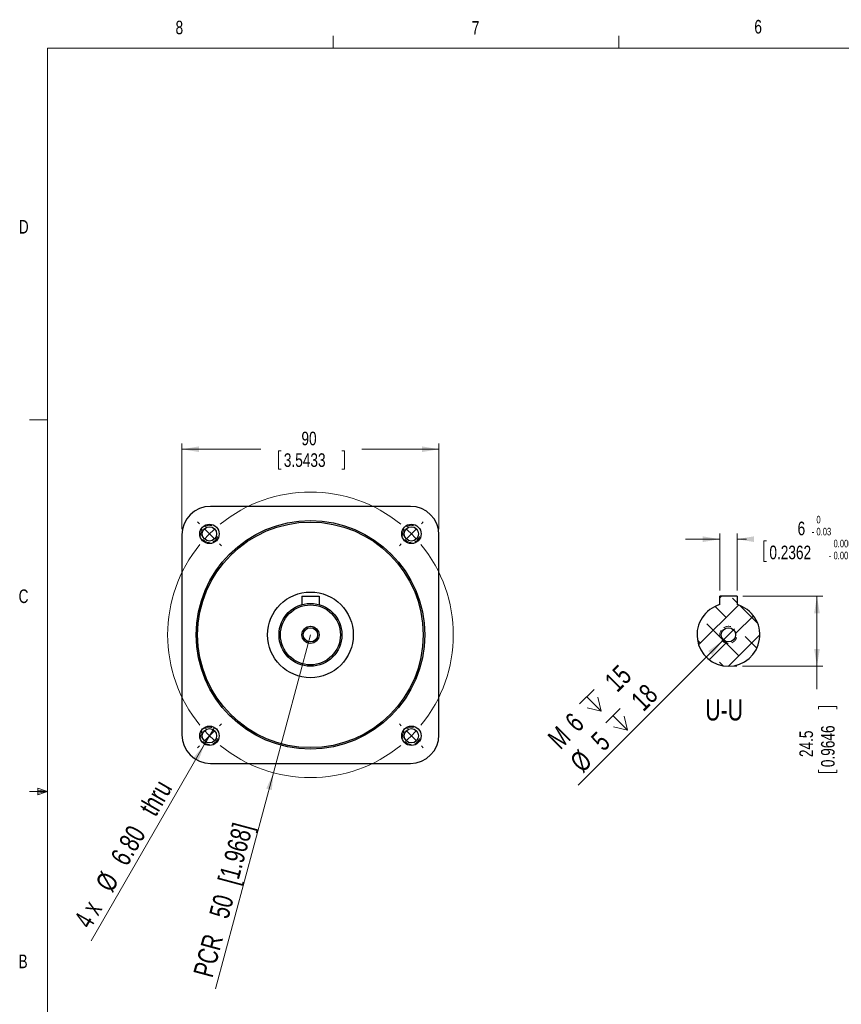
# Model space of a CAD drawing. Header units: millimetres. Extents: x 11 to 421, y 5 to 275.
# Tile 2 of 6: x 11 to 155, y 103 to 275. Entities that reach past the tile are written whole.
import ezdxf

# ---------------------------------------------------------------- set-up
doc = ezdxf.new("R2010")
doc.units = ezdxf.units.MM
doc.linetypes.add('HIDDEN', pattern=[1.905, 1.27, -0.635])
doc.styles.add('SLDTEXTSTYLE0', font='TXT', dxfattribs={"width": 0.75})
doc.styles.add('SLDTEXTSTYLE2', font='TXT', dxfattribs={"width": 0.6875})
doc.dimstyles.new('SLDDIMSTYLE0', dxfattribs={"dimtxt": 3.5, "dimasz": 3, "dimexe": 0, "dimexo": 0.0625, "dimgap": 0.875, "dimtad": 2, "dimlfac": 2, "dimrnd": 1e-09, "dimzin": 12, "dimdsep": 46, "dimtxsty": 'SLDTEXTSTYLE0', "dimsah": 1, "dimcen": 0.09, "dimadec": 0, "dimazin": 0, "dimtfac": 1, "dimtofl": 0, "dimtmove": 0, "dimatfit": 3, "dimfxl": 1, "dimtolj": 1, "dimtzin": 12, "dimarcsym": 0})
doc.dimstyles.new('SLDDIMSTYLE1', dxfattribs={"dimtxt": 2.38125, "dimasz": 3, "dimexe": 0, "dimexo": 0.0625, "dimgap": 0.595313, "dimtad": 0, "dimlfac": 2, "dimrnd": 1e-09, "dimzin": 12, "dimdsep": 46, "dimtxsty": 'SLDTEXTSTYLE0', "dimsah": 1, "dimcen": 0.09, "dimadec": 0, "dimazin": 0, "dimtfac": 1, "dimtofl": 0, "dimtmove": 0, "dimatfit": 3, "dimfxl": 1, "dimtolj": 1, "dimtzin": 12, "dimarcsym": 0})
doc.dimstyles.new('SLDDIMSTYLE2', dxfattribs={"dimtxt": 3.5, "dimasz": 3, "dimexe": 0, "dimexo": 0.0625, "dimgap": 0.875, "dimtad": 2, "dimlfac": 2, "dimrnd": 1e-09, "dimzin": 4, "dimdsep": 46, "dimtxsty": 'SLDTEXTSTYLE0', "dimsah": 1, "dimcen": 0.09, "dimadec": 0, "dimazin": 0, "dimtfac": 1, "dimtmove": 0, "dimatfit": 3, "dimfxl": 1, "dimtolj": 1, "dimtzin": 12, "dimarcsym": 0})
doc.dimstyles.new('SLDDIMSTYLE7', dxfattribs={"dimtxt": 2.38125, "dimasz": 3, "dimexe": 0, "dimexo": 0.0625, "dimgap": 0.595313, "dimtad": 0, "dimdec": 1, "dimlfac": 2, "dimrnd": 1e-09, "dimzin": 12, "dimdsep": 46, "dimtxsty": 'SLDTEXTSTYLE0', "dimsah": 1, "dimcen": 0.09, "dimadec": 0, "dimazin": 0, "dimtfac": 1, "dimtdec": 1, "dimtofl": 0, "dimtmove": 0, "dimatfit": 3, "dimfxl": 1, "dimtolj": 1, "dimtzin": 12, "dimarcsym": 0})
doc.dimstyles.new('SLDDIMSTYLE8', dxfattribs={"dimtxt": 3.5, "dimasz": 3, "dimexe": 0, "dimexo": 0.0625, "dimgap": 0.875, "dimtad": 2, "dimlfac": 2, "dimrnd": 1e-09, "dimzin": 12, "dimdsep": 46, "dimtxsty": 'SLDTEXTSTYLE0', "dimsah": 1, "dimcen": 0.09, "dimadec": 0, "dimazin": 0, "dimtfac": 1, "dimtmove": 0, "dimatfit": 3, "dimfxl": 1, "dimtolj": 1, "dimtzin": 12, "dimarcsym": 0})
doc.dimstyles.new('SLDDIMSTYLE9', dxfattribs={"dimtxt": 2.38125, "dimasz": 3, "dimexe": 0, "dimexo": 0.0625, "dimgap": 0.595313, "dimtad": 0, "dimlfac": 2, "dimrnd": 1e-09, "dimzin": 12, "dimdsep": 46, "dimtxsty": 'SLDTEXTSTYLE0', "dimsah": 1, "dimcen": 0.09, "dimadec": 0, "dimazin": 0, "dimtol": 1, "dimtm": 0.03, "dimtfac": 1, "dimtofl": 0, "dimtmove": 0, "dimatfit": 3, "dimfxl": 1, "dimtolj": 1, "dimtzin": 0, "dimarcsym": 0})

# ---------------------------------------------------------------- blocks, each defined once
blk = doc.blocks.new('*D4')
at = {"color": 7, "linetype": 'Continuous', "lineweight": 0}
for q in [(61.95, 167.58), (45.33, 105.58)]:
    blk.add_line((55.48, 143.43), q, dxfattribs=at)
blk.add_solid([(55.48, 143.43), (54.22, 140.66), (55.18, 140.4)], dxfattribs=at)
at = {"color": 7, "linetype": 'Continuous', "lineweight": 0, "char_height": 3.5, "attachment_point": 1, "rotation": 75, "style": 'SLDTEXTSTYLE0'}
for s, insert in [(' [1.968]', (45.49, 123.59)), ('50', (44.16, 118.59)), ('PCR ', (41.39, 108.28))]:
    blk.add_mtext(s, dxfattribs=dict(at, insert=insert))
blk = doc.blocks.new('*D5')
at = {"color": 7, "linetype": 'Continuous', "lineweight": 0}
for p, q in [((39.45, 186.08), (39.45, 201.08)), ((39.45, 200.08), (53.29, 200.08)), ((84.45, 200.08), (70.97, 200.08)), ((84.45, 186.08), (84.45, 201.08)), ((56.33, 199.79), (56.33, 196.58)), ((56.33, 199.79), (56.81, 199.79)), ((67.93, 199.79), (67.45, 199.79)), ((67.93, 199.79), (67.93, 196.58)), ((56.33, 196.58), (56.81, 196.58)), ((67.93, 196.58), (67.45, 196.58))]:
    blk.add_line(p, q, dxfattribs=at)
for points in [[(39.45, 200.08), (42.45, 199.58), (42.45, 200.58)], [(84.45, 200.08), (81.45, 200.58), (81.45, 199.58)]]:
    blk.add_solid(points, dxfattribs=at)
at = {"color": 7, "linetype": 'Continuous', "lineweight": 0, "char_height": 2.381, "attachment_point": 1, "style": 'SLDTEXTSTYLE0'}
for s, insert in [('90', (60.37, 203.15)), ('3.5433', (57.29, 199.37))]:
    blk.add_mtext(s, dxfattribs=dict(at, insert=insert))
blk = doc.blocks.new('*D6')
at = {"color": 7, "linetype": 'Continuous', "lineweight": 0}
for q in [(45.12, 151.37), (23.55, 114.01)]:
    blk.add_line((43.42, 148.43), q, dxfattribs=at)
blk.add_solid([(43.42, 148.43), (41.49, 146.08), (42.35, 145.58)], dxfattribs=at)
at = {"color": 7, "linetype": 'Continuous', "lineweight": 0, "char_height": 3.5, "attachment_point": 1, "rotation": 60}
for s, insert, style in [(' thru', (31.32, 136.45), 'SLDTEXTSTYLE0'), ('6.80', (26.79, 128.62), 'SLDTEXTSTYLE0'), ('%%c', (24.15, 124.05), 'SLDTEXTSTYLE0'), ('4 x ', (20.4, 117.66), 'SLDTEXTSTYLE2')]:
    blk.add_mtext(s, dxfattribs=dict(at, insert=insert, style=style))
blk = doc.blocks.new('SW_CENTERMARKSYMBOL_0')
at = {"color": 0, "linetype": 'Continuous', "lineweight": 0}
for p, q in [((-1.77, 37.12), (-2.09, 37.44)), ((0, 35.36), (-0.88, 36.24)), ((35.36, 35.36), (36.24, 36.24)), ((37.12, 37.12), (37.44, 37.44)), ((0, 35.36), (0.88, 34.47)), ((35.36, 35.36), (34.47, 34.47)), ((1.77, 33.59), (2.09, 33.27)), ((33.59, 33.59), (33.27, 33.27)), ((1.77, 1.77), (2.09, 2.09)), ((33.59, 1.77), (33.27, 2.09)), ((0, 0), (-0.88, -0.88)), ((0, 0), (0.88, 0.88)), ((35.36, 0), (34.47, 0.88)), ((35.36, 0), (36.24, -0.88)), ((-1.77, -1.77), (-2.09, -2.09)), ((37.12, -1.77), (37.44, -2.09))]:
    blk.add_line(p, q, dxfattribs=at)
for start, end in [(50.7296, 129.2704), (132.1352, 135), (45, 47.8648), (135, 137.8648), (42.1352, 45), (140.7296, 219.2704), (320.7296, 39.2704), (222.1352, 225), (225, 227.8648), (312.1352, 315), (315, 317.8648), (230.7296, 309.2704)]:
    blk.add_arc((17.68, 17.68), 25, start, end, dxfattribs=at)
blk = doc.blocks.new('*D14')
at = {"color": 7, "linetype": 'Continuous', "lineweight": 0}
for p, q in [((137.63, 174.33), (151.63, 174.33)), ((150.63, 174.33), (150.63, 162.08)), ((137.6, 162.08), (151.63, 162.08)), ((150.63, 162.08), (150.63, 158.09)), ((150.92, 155.05), (154.13, 155.05)), ((150.92, 155.05), (150.92, 154.57)), ((154.13, 155.05), (154.13, 154.57)), ((150.92, 143.45), (150.92, 143.93)), ((150.92, 143.45), (154.13, 143.45)), ((154.13, 143.45), (154.13, 143.93))]:
    blk.add_line(p, q, dxfattribs=at)
for points in [[(150.63, 174.33), (150.13, 171.33), (151.13, 171.33)], [(150.63, 162.08), (151.13, 165.08), (150.13, 165.08)]]:
    blk.add_solid(points, dxfattribs=at)
at = {"color": 7, "linetype": 'Continuous', "lineweight": 0, "char_height": 2.381, "attachment_point": 1, "rotation": 90, "style": 'SLDTEXTSTYLE0'}
for s, insert in [('0.9646', (151.34, 144.41)), ('24.5', (147.56, 146.17))]:
    blk.add_mtext(s, dxfattribs=dict(at, insert=insert))
blk = doc.blocks.new('SW_SYMBOL_HOLE_DEPTH')
at = {"color": 0, "linetype": 'Continuous', "lineweight": 0}
for p, q in [((0, 875), (800, 875)), ((400, 875), (400, 75)), ((100, 555), (400, 75)), ((700, 555), (400, 75))]:
    blk.add_line(p, q, dxfattribs=at)
blk = doc.blocks.new('*D15')
at = {"color": 7, "linetype": 'Continuous', "lineweight": 0}
for q in [(136.19, 168.64), (108.8, 141.25)]:
    blk.add_line((134.07, 166.52), q, dxfattribs=at)
blk.add_solid([(134.07, 166.52), (131.6, 164.75), (132.3, 164.04)], dxfattribs=at)
at = {"color": 7, "linetype": 'Continuous', "lineweight": 0, "xscale": 0.0044707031, "yscale": 0.0044707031, "zscale": 0.0044707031, "rotation": 45}
for p in [(111.83, 152.72), (116.43, 149.38)]:
    blk.add_blockref('SW_SYMBOL_HOLE_DEPTH', p, dxfattribs=at)
at = {"color": 7, "linetype": 'Continuous', "lineweight": 0, "char_height": 3.5, "attachment_point": 1, "rotation": 45, "style": 'SLDTEXTSTYLE0'}
for s, insert in [(' 15', (112.48, 159.14)), (' 18', (117.08, 155.8)), ('6', (106.24, 152.82)), ('M', (103.21, 149.79)), ('5 ', (110.8, 149.52)), ('%%c', (107.11, 145.75))]:
    blk.add_mtext(s, dxfattribs=dict(at, insert=insert))
blk = doc.blocks.new('*D17')
at = {"color": 7, "linetype": 'Continuous', "lineweight": 0}
for p, q in [((133.63, 175.33), (133.63, 185.33)), ((136.63, 175.33), (136.63, 185.33)), ((133.63, 184.33), (127.63, 184.33)), ((136.63, 184.33), (138.3, 184.33)), ((141.34, 184.04), (141.34, 180.41)), ((141.34, 184.04), (141.82, 184.04)), ((159.86, 184.04), (159.38, 184.04)), ((159.86, 184.04), (159.86, 180.41)), ((141.34, 180.41), (141.82, 180.41)), ((159.86, 180.41), (159.38, 180.41))]:
    blk.add_line(p, q, dxfattribs=at)
for points in [[(133.63, 184.33), (130.63, 184.83), (130.63, 183.83)], [(136.63, 184.33), (139.63, 183.83), (139.63, 184.83)]]:
    blk.add_solid(points, dxfattribs=at)
at = {"color": 7, "linetype": 'Continuous', "lineweight": 0, "attachment_point": 1, "style": 'SLDTEXTSTYLE0'}
for s, insert, char_height in [('0', (150.54, 188.42), 1.32), ('6', (147.24, 187.4), 2.38), ('0.03', (150.54, 186.32), 1.323), (' h9', (160.83, 187.4), 2.381), ('-', (149.72, 186.32), 1.32), ('0.2362', (142.3, 183.2), 2.381), ('0.0000', (153.53, 184.23), 1.323), ('-', (152.7, 182.13), 1.32), ('0.0012', (153.53, 182.13), 1.323)]:
    blk.add_mtext(s, dxfattribs=dict(at, insert=insert, char_height=char_height))

msp = doc.modelspace()

# ---------------------------------------------------------------- hatches: boundary and pattern name
at = {"linetype": 'Continuous', "lineweight": 0}
h = msp.add_hatch(dxfattribs=at)
h.set_pattern_fill('ANSI38', style=0)
edge = h.paths.add_edge_path(flags=0)
edge.add_line((133.6334, 174.328), (133.6334, 172.8695))
edge.add_arc((135.1334, 167.578), 5.5, 105.82662, 434.17338)
edge.add_line((136.6334, 172.8695), (136.6334, 174.328))
edge.add_line((136.6334, 174.328), (133.6334, 174.328))
edge = h.paths.add_edge_path(flags=0)
edge.add_arc((135.1334, 167.578), 1.25, 0, 360)
h = msp.add_hatch(dxfattribs=at)
h.set_pattern_fill('ANSI38', style=0)
edge = h.paths.add_edge_path(flags=0)
edge.add_line((133.6334, 174.328), (133.6334, 172.8695))
edge.add_arc((135.1334, 167.578), 5.5, 105.82662, 434.17338)
edge.add_line((136.6334, 172.8695), (136.6334, 174.328))
edge.add_line((136.6334, 174.328), (133.6334, 174.328))
edge = h.paths.add_edge_path(flags=0)
edge.add_arc((135.1334, 167.578), 1.25, 0, 360)

# ---------------------------------------------------------------- linework, layer by layer
at = {"color": 7, "linetype": 'Continuous', "lineweight": 0}
for p, q in [((65.9067, 270.3087), (65.9067, 272.4626)), ((115.9129, 270.3087), (115.9129, 272.4626)), ((15.9068, 270.3087), (415.9568, 270.3087)), ((15.9068, 270.3087), (15.9068, 9.9587)), ((15.9068, 205.2212), (12.7318, 205.2212)), ((135.1334, 162.078), (136.5971, 162.078)), ((15.9068, 140.1337), (12.7318, 140.1337)), ((14.2004, 140.7435), (14.2004, 139.5602)), ((15.9068, 140.1337), (14.2004, 140.7435)), ((15.9068, 140.1337), (14.2004, 140.3632)), ((15.9068, 140.1337), (14.2004, 139.8718)), ((15.9068, 140.1337), (14.2004, 139.5602))]:
    msp.add_line(p, q, dxfattribs=at)
at = {"color": 7, "linetype": 'Continuous', "lineweight": 30}
for p, q in [((79.4464, 190.078), (44.4464, 190.078)), ((39.4464, 185.078), (39.4464, 150.078)), ((84.4464, 150.078), (84.4464, 185.078)), ((60.4464, 174.328), (60.4464, 172.8695)), ((60.4464, 174.328), (63.4464, 174.328)), ((63.4464, 174.328), (63.4464, 172.8695)), ((136.6334, 174.328), (133.6334, 174.328)), ((133.6334, 172.8695), (133.6334, 174.328)), ((136.6334, 174.328), (136.6334, 172.8695)), ((44.4464, 145.078), (79.4464, 145.078))]:
    msp.add_line(p, q, dxfattribs=at)
for centre, radius in [((61.9464, 167.578), 20), ((61.9464, 167.578), 19.75), ((44.2688, 185.2557), 1.7), ((44.2688, 185.2557), 1.25), ((79.6241, 185.2557), 1.7), ((79.6241, 185.2557), 1.25), ((61.9464, 167.578), 7.5), ((61.9464, 167.578), 5.5), ((61.9464, 167.578), 5.25), ((61.9464, 167.578), 1.5), ((61.9464, 167.578), 1.25), ((135.1334, 167.578), 1.25), ((44.2688, 149.9004), 1.7), ((44.2688, 149.9004), 1.25), ((79.6241, 149.9004), 1.7), ((79.6241, 149.9004), 1.25)]:
    msp.add_circle(centre, radius, dxfattribs=at)
for centre, radius, start, end in [((44.4464, 185.078), 5, 90, 180), ((79.4464, 185.078), 5, 0, 90), ((135.1334, 167.578), 5.5, 105.82662, 74.17338), ((44.4464, 150.078), 5, 180, 270), ((79.4464, 150.078), 5, 270, 0)]:
    msp.add_arc(centre, radius, start, end, dxfattribs=at)
at = {"color": 7, "linetype": 'HIDDEN', "lineweight": 0}
for centre in [(44.2688, 185.2557), (79.6241, 185.2557), (135.1334, 167.578), (44.2688, 149.9004), (79.6241, 149.9004)]:
    msp.add_arc(centre, 1.5, 75, 345, dxfattribs=at)
at = {"color": 7, "linetype": 'Continuous', "lineweight": 0}
msp.add_arc((61.9464, 167.578), 1.5, 75, 345, dxfattribs=at)

# ---------------------------------------------------------------- block references
msp.add_blockref('SW_CENTERMARKSYMBOL_0', (44.2688, 149.9004), dxfattribs=at)

# ---------------------------------------------------------------- texts
at = {"color": 7, "linetype": 'Continuous', "lineweight": 0, "attachment_point": 1, "style": 'SLDTEXTSTYLE0'}
for s, insert, char_height in [('8', (38.3309, 275.1201), 2.3813), ('7', (90.1951, 275.0479), 2.3813), ('6', (139.6667, 275.2534), 2.3813), ('D', (10.8867, 240.2217), 2.3813), ('C', (10.8538, 175.5227), 2.3813), ('U-U', (131.0828, 156.2891), 3.70417), ('B', (10.8306, 111.5884), 2.3813)]:
    msp.add_mtext(s, dxfattribs=dict(at, insert=insert, char_height=char_height))

# ---------------------------------------------------------------- dimensions: what is measured, and where the dimension line sits
at = {"color": 7, "linetype": 'Continuous', "lineweight": 0}
dim = msp.add_linear_dim(base=(84.4464, 200.078), p1=(39.4464, 185.078), p2=(84.4464, 185.078), dimstyle='SLDDIMSTYLE1', dxfattribs=at)
dim.commit()
dim.dimension.update_dxf_attribs({"geometry": '*D5', "text_midpoint": (62.1296, 200.078), "dimtype": 160})
dim = msp.add_linear_dim(base=(133.6334, 184.328), p1=(136.6334, 174.328), p2=(133.6334, 174.328), text='<> h9', dimstyle='SLDDIMSTYLE9', dxfattribs=at)
dim.commit()
dim.dimension.update_dxf_attribs({"geometry": '*D17', "text_midpoint": (152.8832, 184.328), "dimtype": 160})
dim = msp.add_linear_dim(base=(150.6334, 174.328), p1=(136.5971, 162.078), p2=(136.6334, 174.328), angle=90, dimstyle='SLDDIMSTYLE7', dxfattribs=at)
dim.commit()
dim.dimension.update_dxf_attribs({"geometry": '*D14', "text_midpoint": (150.6334, 149.2509), "dimtype": 160})
dim = msp.add_radius_dim(center=(61.9464, 167.578), mpoint=(55.476, 143.4299), text='PCR <> [1.968]', dimstyle='SLDDIMSTYLE0', dxfattribs=at)
dim.commit()
dim.dimension.update_dxf_attribs({"geometry": '*D4', "text_midpoint": (49.872, 122.5156), "dimtype": 164})
dim = msp.add_diameter_dim_2p(p1=(136.1941, 168.6387), p2=(134.0727, 166.5174), text='M<> {\\fGDT;x} 15\\P%%c5 {\\fGDT;x} 18', dimstyle='SLDDIMSTYLE8', override={"dimpost": '<>'}, dxfattribs=at)
dim.commit()
dim.dimension.update_dxf_attribs({"geometry": '*D15', "text_midpoint": (116.8063, 149.2509), "dimtype": 163})
dim = msp.add_diameter_dim_2p(p1=(45.1188, 151.3726), p2=(43.4188, 148.4281), text='4 x <> thru', dimstyle='SLDDIMSTYLE2', dxfattribs=at)
dim.commit()
dim.dimension.update_dxf_attribs({"geometry": '*D6', "text_midpoint": (32.185, 128.9707), "dimtype": 163})

doc.saveas('drawing.dxf')
